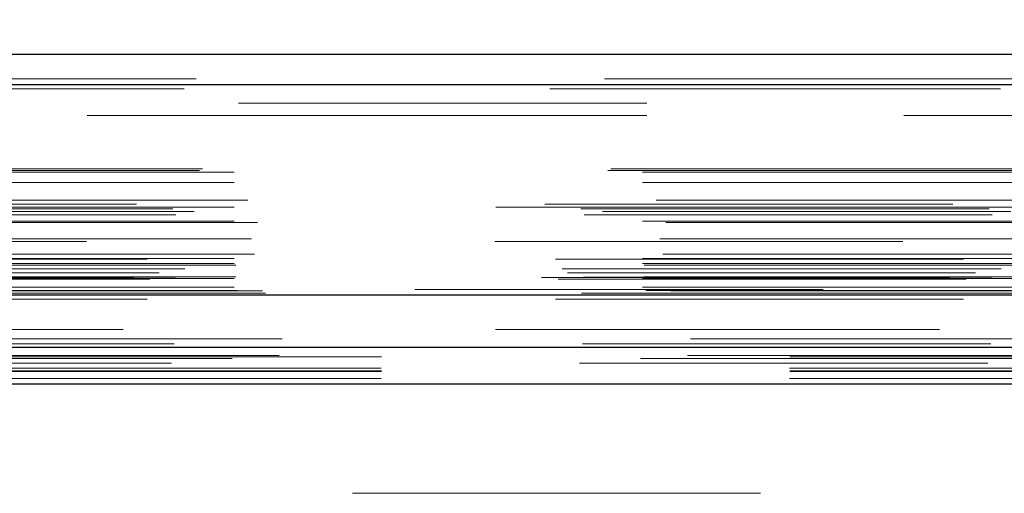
# Model space of a CAD drawing. Header units: inches. Extents: x 0.2 to 10.7, y 0.2 to 7.9.
# Tile 5 of 105: x 3.345 to 3.586, y 2.117 to 2.233. Entities that reach past the tile are written whole.
import ezdxf

# ---------------------------------------------------------------- set-up
doc = ezdxf.new("R2010")
doc.units = ezdxf.units.IN
doc.header["$MEASUREMENT"] = 0
doc.linetypes.add('HIDDEN', pattern=[0.07500000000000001, 0.05, -0.025])
doc.layers.add('DIMENSIONS', color=140, linetype='Continuous')
doc.styles.add('SLDTEXTSTYLE0', font='TXT', dxfattribs={"width": 0.7})
doc.dimstyles.new('SLDDIMSTYLE0', dxfattribs={"dimtxt": 0.0849609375, "dimasz": 0.13, "dimexe": 0, "dimexo": 0.0625, "dimgap": 0.021240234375, "dimtad": 0, "dimtih": 1, "dimtoh": 1, "dimlfac": 12, "dimrnd": 1e-09, "dimzin": 12, "dimdsep": 46, "dimtxsty": 'SLDTEXTSTYLE0', "dimsah": 1, "dimcen": 0.09, "dimadec": 0, "dimazin": 3, "dimtfac": 1, "dimtofl": 0, "dimtmove": 0, "dimatfit": 3, "dimfxl": 0, "dimfrac": 2, "dimtolj": 1, "dimtzin": 12, "dimarcsym": 0})

# ---------------------------------------------------------------- blocks, each defined once
blk = doc.blocks.new('_D_25')
at = {"layer": 'DIMENSIONS'}
for p, q in [((3.132390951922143, 2.194025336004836), (3.132390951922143, 2.571547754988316)), ((4.927224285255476, 2.194025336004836), (4.927224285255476, 2.571547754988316)), ((3.132390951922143, 2.446547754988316), (3.770464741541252, 2.446547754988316)), ((3.88559124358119, 2.446547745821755), (3.857061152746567, 2.446547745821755)), ((3.857061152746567, 2.446547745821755), (3.857061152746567, 2.311516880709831)), ((4.208739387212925, 2.446547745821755), (4.237269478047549, 2.446547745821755)), ((4.237269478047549, 2.446547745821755), (4.237269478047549, 2.311516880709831)), ((4.927224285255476, 2.446547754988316), (4.323865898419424, 2.446547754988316)), ((3.857061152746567, 2.311516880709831), (3.88559124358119, 2.311516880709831)), ((4.237269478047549, 2.311516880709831), (4.208739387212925, 2.311516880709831))]:
    blk.add_line(p, q, dxfattribs=at)
for points in [[(3.132390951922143, 2.446547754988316), (3.262390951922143, 2.426547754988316), (3.262390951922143, 2.466547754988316)], [(4.927224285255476, 2.446547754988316), (4.797224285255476, 2.466547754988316), (4.797224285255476, 2.426547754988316)]]:
    blk.add_solid(points, dxfattribs=at)
at = {"layer": 'DIMENSIONS', "char_height": 0.08333333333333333, "attachment_point": 1, "style": 'SLDTEXTSTYLE0'}
for s, insert in [('21.54', (3.885591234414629, 2.572990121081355)), ('547.1', (3.88559124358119, 2.418939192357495))]:
    blk.add_mtext(s, dxfattribs=dict(at, insert=insert))

msp = doc.modelspace()

# ---------------------------------------------------------------- linework, layer by layer
at = {"color": 7, "linetype": 'Continuous', "lineweight": 25}
for p, q in [((3.087971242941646, 2.224786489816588), (4.971603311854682, 2.224786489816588)), ((3.08502609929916, 2.21734932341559), (4.974548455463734, 2.217349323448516)), ((3.075941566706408, 2.16582837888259), (4.983632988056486, 2.16582837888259)), ((3.133383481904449, 2.15302533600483), (4.92623175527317, 2.15302533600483)), ((3.133383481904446, 2.144025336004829), (4.92623175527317, 2.144025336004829))]:
    msp.add_line(p, q, dxfattribs=at)
at = {"color": 7, "linetype": 'HIDDEN', "lineweight": 18}
for p, q in [((4.974548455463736, 2.21734932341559), (3.085026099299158, 2.217349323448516)), ((3.087971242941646, 2.218786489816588), (4.971603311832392, 2.218786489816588)), ((3.08502609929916, 2.216307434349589), (4.974548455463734, 2.216307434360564)), ((4.974548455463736, 2.216307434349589), (3.085026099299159, 2.216307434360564)), ((4.898356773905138, 2.212786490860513), (3.161273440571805, 2.212786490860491)), ((3.161273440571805, 2.209786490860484), (4.898356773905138, 2.209786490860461)), ((3.161273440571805, 2.209786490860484), (4.898356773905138, 2.209786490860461)), ((4.898356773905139, 2.209786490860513), (3.161273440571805, 2.209786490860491)), ((4.898356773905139, 2.209786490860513), (3.161273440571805, 2.209786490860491)), ((3.088802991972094, 2.196298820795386), (4.970771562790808, 2.19629882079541)), ((3.089533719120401, 2.196731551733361), (4.970040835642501, 2.196731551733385)), ((3.097250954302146, 2.195898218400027), (4.962323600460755, 2.195898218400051)), ((3.097250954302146, 2.195898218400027), (4.962323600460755, 2.195898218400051)), ((3.097250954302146, 2.193365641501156), (4.962323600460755, 2.19336564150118)), ((4.973340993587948, 2.188034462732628), (3.086246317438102, 2.188034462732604)), ((3.100616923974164, 2.189057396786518), (4.95895763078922, 2.189057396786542)), ((3.082198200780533, 2.186866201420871), (4.977376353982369, 2.186866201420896)), ((3.08297951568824, 2.185407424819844), (4.97658776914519, 2.185407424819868)), ((3.087500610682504, 2.186281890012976), (4.972073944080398, 2.186281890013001)), ((3.097250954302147, 2.18733079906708), (4.962323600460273, 2.187330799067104)), ((4.961391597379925, 2.187337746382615), (3.098180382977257, 2.18733774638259)), ((3.097250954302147, 2.183885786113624), (4.962323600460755, 2.183885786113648)), ((3.103015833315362, 2.183567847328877), (4.956550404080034, 2.183567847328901)), ((4.961084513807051, 2.178886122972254), (3.098489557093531, 2.17888612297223)), ((3.101546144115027, 2.179561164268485), (4.958028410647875, 2.179561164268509)), ((3.101546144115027, 2.179561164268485), (4.958028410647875, 2.179561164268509)), ((3.102278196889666, 2.1758255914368), (4.957292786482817, 2.175825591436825)), ((4.975953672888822, 2.174592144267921), (3.083611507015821, 2.174592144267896)), ((3.097250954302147, 2.174715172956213), (4.962323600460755, 2.174715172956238)), ((3.097250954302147, 2.173542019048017), (4.962323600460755, 2.173542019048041)), ((3.097250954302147, 2.173542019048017), (4.962323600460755, 2.173542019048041)), ((3.07763451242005, 2.172191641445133), (4.981940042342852, 2.172191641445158)), ((3.07890193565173, 2.171242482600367), (4.980619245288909, 2.171242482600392)), ((3.085181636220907, 2.172222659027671), (4.974392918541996, 2.172222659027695)), ((3.097667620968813, 2.17312535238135), (4.961906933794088, 2.173125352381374)), ((3.072565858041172, 2.170053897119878), (4.98700869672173, 2.170053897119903)), ((3.072565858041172, 2.170053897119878), (4.98700869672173, 2.170053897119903)), ((3.07661164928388, 2.169628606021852), (4.982962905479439, 2.169628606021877)), ((4.982873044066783, 2.170138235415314), (3.076701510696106, 2.170138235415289)), ((3.097250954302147, 2.169792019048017), (4.962323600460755, 2.169792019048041)), ((3.097250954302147, 2.169792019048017), (4.962323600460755, 2.169792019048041)), ((3.097667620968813, 2.170208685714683), (4.961906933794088, 2.170208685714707)), ((3.082347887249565, 2.16620440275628), (4.977226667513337, 2.166204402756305)), ((3.082347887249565, 2.16620440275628), (4.977226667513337, 2.166204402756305)), ((3.097250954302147, 2.16771839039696), (4.962323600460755, 2.167718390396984)), ((3.097250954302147, 2.16771839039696), (4.962323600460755, 2.167718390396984)), ((3.098084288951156, 2.16687535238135), (4.961490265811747, 2.166875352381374)), ((3.098084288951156, 2.16687535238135), (4.961490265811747, 2.166875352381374)), ((3.104164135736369, 2.166804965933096), (4.955410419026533, 2.16680496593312)), ((3.104164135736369, 2.166804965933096), (4.955410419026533, 2.16680496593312)), ((3.104937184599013, 2.166257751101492), (4.954637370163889, 2.166257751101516)), ((3.104937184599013, 2.166257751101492), (4.954637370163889, 2.166257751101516)), ((4.941523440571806, 2.167119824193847), (3.11810677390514, 2.167119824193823)), ((3.075941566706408, 2.164786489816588), (4.983632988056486, 2.164786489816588)), ((3.081384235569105, 2.165752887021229), (4.978190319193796, 2.165752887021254)), ((3.081593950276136, 2.165726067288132), (4.977980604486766, 2.165726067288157)), ((3.109027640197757, 2.155065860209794), (4.950546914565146, 2.155065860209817)), ((3.096782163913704, 2.150215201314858), (4.962778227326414, 2.150215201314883)), ((3.108317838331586, 2.15093896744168), (4.951253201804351, 2.150938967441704)), ((3.133383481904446, 2.150643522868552), (4.92623175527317, 2.150643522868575)), ((3.13330761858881, 2.147828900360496), (4.926307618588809, 2.147828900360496)), ((3.133383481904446, 2.147025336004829), (4.92623175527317, 2.147025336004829)), ((3.13330761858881, 2.145293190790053), (4.926307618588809, 2.145293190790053)), ((3.133383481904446, 2.144025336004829), (4.92623175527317, 2.144025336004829)), ((3.133383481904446, 2.144025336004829), (4.92623175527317, 2.144025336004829)), ((3.133383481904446, 2.144025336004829), (4.92623175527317, 2.144025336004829)), ((3.133383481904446, 2.144025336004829), (4.92623175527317, 2.144025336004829)), ((3.133383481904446, 2.144025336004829), (4.92623175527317, 2.144025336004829)), ((4.92623175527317, 2.117192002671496), (3.133383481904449, 2.117192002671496))]:
    msp.add_line(p, q, dxfattribs=at)
at = {"color": 7, "linetype": 'HIDDEN', "lineweight": 18, "flags": 128}
for points in [[(4.970039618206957, 2.157334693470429), (4.045068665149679, 2.157335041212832), (3.089538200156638, 2.157334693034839)], [(4.961270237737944, 2.157352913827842), (4.04506866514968, 2.157353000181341), (3.098300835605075, 2.157352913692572)], [(4.982573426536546, 2.153794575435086), (3.989609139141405, 2.153794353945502), (3.07699468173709, 2.153794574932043)], [(4.982580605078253, 2.153794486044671), (4.107991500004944, 2.153791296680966), (3.076995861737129, 2.15379450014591)], [(3.081877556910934, 2.149098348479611), (4.014478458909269, 2.149097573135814), (4.977712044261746, 2.14909834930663)], [(3.108322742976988, 2.150939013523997), (4.014495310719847, 2.150939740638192), (4.951278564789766, 2.150939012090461)], [(3.133383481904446, 2.147207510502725), (4.014478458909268, 2.147207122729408), (4.92623175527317, 2.147207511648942)]]:
    msp.add_lwpolyline(points, dxfattribs=at)

# ---------------------------------------------------------------- dimensions: what is measured, and where the dimension line sits
at = {"layer": 'DIMENSIONS'}
dim = msp.add_linear_dim(base=(4.927224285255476, 2.446547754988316), p1=(3.132390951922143, 2.144025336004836), p2=(4.927224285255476, 2.144025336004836), dimstyle='SLDDIMSTYLE0', dxfattribs=at)
dim.commit()
dim.dimension.update_dxf_attribs({"geometry": '_D_25', "text_midpoint": (4.047165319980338, 2.446547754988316), "dimtype": 160})

doc.saveas('drawing.dxf')
